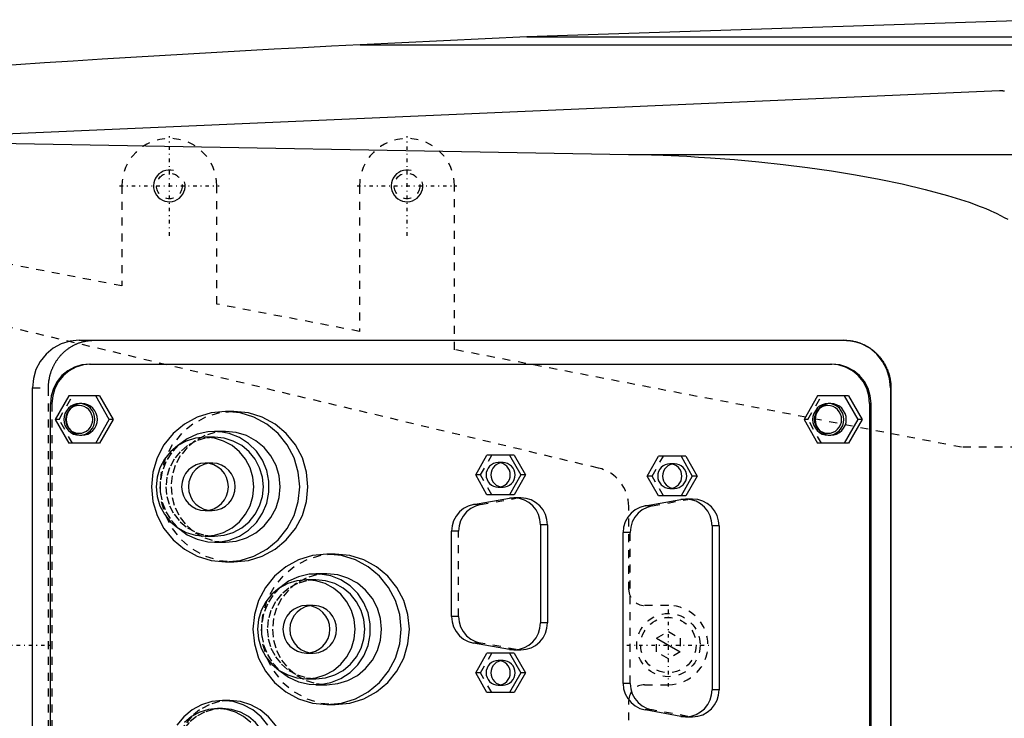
# Model space of a CAD drawing. Extents: x -1056 to 156, y -125 to 125.
# Tile 8 of 12: x -819 to -695, y -9 to 79. Entities that reach past the tile are written whole.
import ezdxf

# ---------------------------------------------------------------- set-up
doc = ezdxf.new("R2010")
doc.units = 0
doc.linetypes.add('CENTER', pattern=[1.5, 0.45, -0.5, 0.05, -0.5])
doc.linetypes.add('DASHED', pattern=[2, 1, -1])
for name, color, linetype in [('AM_0', 7, 'CONTINUOUS'), ('AM_10', 7, 'CONTINUOUS'), ('AM_3', 7, 'DASHED'), ('AM_7', 7, 'CENTER')]:
    doc.layers.add(name, color=color, linetype=linetype)

msp = doc.modelspace()

# ---------------------------------------------------------------- linework, layer by layer
at = {"layer": 'AM_0', "color": 7, "linetype": 'CONTINUOUS'}
for p, q in [((-689.11, 79), (-754.88, 76.83)), ((-754.88, 76.83), (-775.92, 75.83)), ((-775.92, 75.83), (-534.85, 75.83)), ((-754.88, 76.83), (-538.61, 76.83)), ((-695.22, 70), (-925.22, 60)), ((-839.33, 63.73), (-742.03, 61.98)), ((-742.03, 61.98), (-683.43, 61.98)), ((-811.38, 38.5), (-714.78, 38.5)), ((-810.08, 35.5), (-716.35, 35.5)), ((-817.29, -32.5), (-817.29, 32.5)), ((-708.96, 32.5), (-708.91, 32.5)), ((-708.96, 32.5), (-708.96, -32.5)), ((-708.91, 32.5), (-708.91, -32.5)), ((-812.71, 31.5), (-814.41, 28.5)), ((-808.81, 31.5), (-812.71, 31.5)), ((-807.59, 28.5), (-809.3, 31.5)), ((-808.81, 31.5), (-807.1, 28.5)), ((-718.17, 31.5), (-719.87, 28.5)), ((-714.27, 31.5), (-718.17, 31.5)), ((-713.05, 28.5), (-714.75, 31.5)), ((-714.27, 31.5), (-712.56, 28.5)), ((-815, -30.5), (-815, 30.5)), ((-811.05, 30.5), (-811.36, 30.5)), ((-716.51, 30.5), (-716.82, 30.5)), ((-711.6, 30.5), (-711.6, -30.5)), ((-711.6, 30.5), (-711.42, 30.5)), ((-711.42, -30.5), (-711.42, 30.5)), ((-791.86, 29.5), (-792.9, 29.5)), ((-814.41, 28.5), (-812.71, 25.5)), ((-809.3, 25.5), (-807.59, 28.5)), ((-807.1, 28.5), (-808.81, 25.5)), ((-807.1, 28.5), (-807.59, 28.5)), ((-719.87, 28.5), (-718.17, 25.5)), ((-714.75, 25.5), (-713.05, 28.5)), ((-712.56, 28.5), (-714.27, 25.5)), ((-712.56, 28.5), (-713.05, 28.5)), ((-811.36, 26.5), (-811.05, 26.5)), ((-794.29, 26.25), (-795.5, 26.25)), ((-792.9, 27), (-794.29, 27)), ((-716.82, 26.5), (-716.51, 26.5)), ((-808.81, 25.5), (-812.71, 25.5)), ((-714.27, 25.5), (-718.17, 25.5)), ((-761.33, 21.5), (-759.91, 24)), ((-756.46, 24), (-759.91, 24)), ((-757.07, 24), (-755.65, 21.5)), ((-756.46, 24), (-755.04, 21.5)), ((-739.67, 21.35), (-738.24, 23.85)), ((-734.79, 23.85), (-738.24, 23.85)), ((-735.4, 23.85), (-733.98, 21.35)), ((-734.79, 23.85), (-733.37, 21.35)), ((-759.91, 19), (-761.33, 21.5)), ((-755.65, 21.5), (-757.07, 19)), ((-755.04, 21.5), (-756.46, 19)), ((-755.04, 21.5), (-755.65, 21.5)), ((-738.24, 18.85), (-739.67, 21.35)), ((-733.98, 21.35), (-735.4, 18.85)), ((-733.37, 21.35), (-734.79, 18.85)), ((-733.37, 21.35), (-733.98, 21.35)), ((-756.46, 19), (-759.91, 19)), ((-734.79, 18.85), (-738.24, 18.85)), ((-761.61, 17.74), (-757.08, 18.55)), ((-755.62, 18.6), (-756.5, 18.6)), ((-739.95, 17.59), (-735.42, 18.4)), ((-733.95, 18.45), (-734.84, 18.45)), ((-753.15, 15.2), (-753.15, 2.8)), ((-752.27, 15.2), (-753.15, 15.2)), ((-752.27, 15.2), (-752.27, 2.8)), ((-731.49, 15.05), (-731.49, -5.65)), ((-730.6, 15.05), (-731.49, 15.05)), ((-730.6, 15.05), (-730.6, -5.65)), ((-795.5, 13.75), (-794.29, 13.75)), ((-764.38, 3.61), (-764.38, 14.39)), ((-742.71, -4.84), (-742.71, 14.24)), ((-794.29, 13), (-792.9, 13)), ((-779.05, 11.5), (-780.1, 11.5)), ((-792.9, 10.5), (-791.86, 10.5)), ((-780.1, 9), (-781.49, 9)), ((-781.49, 8.25), (-782.7, 8.25)), ((-752.27, 2.8), (-753.15, 2.8)), ((-757.08, -0.55), (-761.61, 0.26)), ((-761.33, -3.5), (-759.91, -1)), ((-756.46, -1), (-759.91, -1)), ((-757.07, -1), (-755.65, -3.5)), ((-756.5, -0.6), (-755.62, -0.6)), ((-756.46, -1), (-755.04, -3.5)), ((-759.91, -6), (-761.33, -3.5)), ((-755.65, -3.5), (-757.07, -6)), ((-755.04, -3.5), (-756.46, -6)), ((-755.04, -3.5), (-755.65, -3.5)), ((-782.7, -4.25), (-781.49, -4.25)), ((-781.49, -5), (-780.1, -5)), ((-756.46, -6), (-759.91, -6)), ((-730.6, -5.65), (-731.49, -5.65)), ((-792.35, -7), (-793.3, -7)), ((-793.3, -8), (-793.91, -8)), ((-780.1, -7.5), (-779.05, -7.5)), ((-735.42, -9), (-739.95, -8.19)), ((-734.84, -9.05), (-733.95, -9.05))]:
    msp.add_line(p, q, dxfattribs=at)
for points in [[(-811.38, 38.5), (-812.53, 38.38), (-813.64, 38.04), (-814.66, 37.49), (-815.56, 36.74), (-816.29, 35.83), (-816.84, 34.8), (-817.17, 33.67), (-817.29, 32.5)], [(-708.96, 32.5), (-709.07, 33.67), (-709.41, 34.8), (-709.96, 35.83), (-710.69, 36.74), (-711.59, 37.49), (-712.61, 38.04), (-713.72, 38.38), (-714.87, 38.5)], [(-810.08, 35.5), (-811.04, 35.4), (-811.96, 35.12), (-812.81, 34.66), (-813.56, 34.04), (-814.17, 33.28), (-814.63, 32.41), (-814.91, 31.48), (-815, 30.5)], [(-711.6, 30.5), (-711.69, 31.48), (-711.97, 32.41), (-712.43, 33.28), (-713.04, 34.04), (-713.78, 34.66), (-714.63, 35.12), (-715.56, 35.4), (-716.52, 35.5)], [(-711.42, 30.5), (-711.52, 31.48), (-711.8, 32.41), (-712.25, 33.28), (-712.86, 34.04), (-713.61, 34.66), (-714.46, 35.12), (-715.38, 35.4), (-716.35, 35.5)], [(-811.05, 26.5), (-810.67, 26.54), (-810.3, 26.65), (-809.96, 26.84), (-809.66, 27.09), (-809.42, 27.39), (-809.23, 27.73), (-809.12, 28.11), (-809.08, 28.5), (-809.12, 28.89), (-809.23, 29.27), (-809.42, 29.61), (-809.66, 29.91), (-809.96, 30.16), (-810.3, 30.35), (-810.67, 30.46), (-811.05, 30.5)], [(-716.51, 26.5), (-716.13, 26.54), (-715.76, 26.65), (-715.42, 26.84), (-715.12, 27.09), (-714.88, 27.39), (-714.69, 27.73), (-714.58, 28.11), (-714.54, 28.5), (-714.58, 28.89), (-714.69, 29.27), (-714.88, 29.61), (-715.12, 29.91), (-715.42, 30.16), (-715.76, 30.35), (-716.13, 30.46), (-716.51, 30.5)], [(-791.86, 10.5), (-790.03, 10.68), (-788.28, 11.22), (-786.66, 12.1), (-785.24, 13.28), (-784.08, 14.72), (-783.21, 16.36), (-782.68, 18.15), (-782.5, 20), (-782.68, 21.85), (-783.21, 23.64), (-784.08, 25.28), (-785.24, 26.72), (-786.66, 27.9), (-788.28, 28.78), (-790.03, 29.32), (-791.86, 29.5)], [(-798.86, 14.76), (-797.75, 13.94), (-796.49, 13.37), (-795.15, 13.06), (-793.78, 13.02), (-792.43, 13.26), (-791.15, 13.77), (-789.99, 14.52), (-789.01, 15.5), (-788.23, 16.65), (-787.7, 17.93), (-787.43, 19.3), (-787.43, 20.7), (-787.7, 22.07), (-788.23, 23.35), (-789.01, 24.5), (-789.99, 25.48), (-791.15, 26.23), (-792.43, 26.74), (-793.78, 26.98), (-795.15, 26.94), (-796.49, 26.63), (-797.75, 26.06), (-798.86, 25.24)], [(-794.29, 13.75), (-793.09, 13.87), (-791.93, 14.23), (-790.87, 14.8), (-789.94, 15.58), (-789.17, 16.53), (-788.6, 17.61), (-788.25, 18.78), (-788.13, 20), (-788.25, 21.22), (-788.6, 22.39), (-789.17, 23.47), (-789.94, 24.42), (-790.87, 25.2), (-791.93, 25.77), (-793.09, 26.13), (-794.29, 26.25)], [(-792.9, 13), (-791.55, 13.13), (-790.26, 13.53), (-789.07, 14.18), (-788.02, 15.05), (-787.17, 16.11), (-786.53, 17.32), (-786.14, 18.63), (-786, 20), (-786.14, 21.37), (-786.53, 22.68), (-787.17, 23.89), (-788.02, 24.95), (-789.07, 25.82), (-790.26, 26.47), (-791.55, 26.87), (-792.9, 27)], [(-795.07, 22.97), (-795.65, 22.82), (-796.19, 22.55), (-796.66, 22.18), (-797.06, 21.72), (-797.35, 21.19), (-797.53, 20.61), (-797.59, 20), (-797.53, 19.39), (-797.35, 18.81), (-797.06, 18.28), (-796.66, 17.82), (-796.19, 17.45), (-795.65, 17.18), (-795.07, 17.03)], [(-758.19, 23.02), (-758.47, 22.93), (-758.73, 22.79), (-758.96, 22.59), (-759.15, 22.36), (-759.29, 22.09), (-759.38, 21.8), (-759.41, 21.5), (-759.38, 21.2), (-759.29, 20.91), (-759.15, 20.64), (-758.96, 20.41), (-758.73, 20.21), (-758.47, 20.07), (-758.19, 19.98)], [(-736.52, 22.87), (-736.8, 22.78), (-737.07, 22.64), (-737.3, 22.44), (-737.49, 22.21), (-737.63, 21.94), (-737.71, 21.65), (-737.74, 21.35), (-737.71, 21.05), (-737.63, 20.76), (-737.49, 20.49), (-737.3, 20.26), (-737.07, 20.06), (-736.8, 19.92), (-736.52, 19.83)], [(-761.61, 17.74), (-762.26, 17.55), (-762.85, 17.24), (-763.37, 16.82), (-763.8, 16.3), (-764.12, 15.71), (-764.31, 15.06), (-764.38, 14.39)], [(-753.15, 15.2), (-753.22, 15.85), (-753.4, 16.48), (-753.7, 17.07), (-754.11, 17.58), (-754.61, 18), (-755.18, 18.32), (-755.79, 18.52), (-756.44, 18.6), (-757.08, 18.55)], [(-752.27, 15.2), (-752.33, 15.86), (-752.52, 16.5), (-752.83, 17.09), (-753.25, 17.6), (-753.76, 18.03), (-754.33, 18.34), (-754.96, 18.53), (-755.62, 18.6)], [(-739.95, 17.59), (-740.59, 17.4), (-741.18, 17.09), (-741.7, 16.67), (-742.13, 16.15), (-742.45, 15.56), (-742.65, 14.91), (-742.71, 14.24)], [(-731.49, 15.05), (-731.55, 15.7), (-731.74, 16.33), (-732.04, 16.92), (-732.45, 17.43), (-732.94, 17.85), (-733.51, 18.17), (-734.13, 18.37), (-734.77, 18.45), (-735.42, 18.4)], [(-730.6, 15.05), (-730.67, 15.71), (-730.86, 16.35), (-731.17, 16.94), (-731.58, 17.45), (-732.09, 17.88), (-732.67, 18.19), (-733.3, 18.38), (-733.95, 18.45)], [(-779.05, -7.5), (-777.23, -7.32), (-775.47, -6.78), (-773.86, -5.9), (-772.44, -4.72), (-771.28, -3.28), (-770.41, -1.64), (-769.88, 0.15), (-769.7, 2), (-769.88, 3.85), (-770.41, 5.64), (-771.28, 7.28), (-772.44, 8.72), (-773.86, 9.9), (-775.47, 10.78), (-777.23, 11.32), (-779.05, 11.5)], [(-786.06, -3.24), (-784.94, -4.06), (-783.69, -4.63), (-782.35, -4.94), (-780.98, -4.98), (-779.63, -4.74), (-778.35, -4.23), (-777.19, -3.48), (-776.21, -2.5), (-775.43, -1.35), (-774.9, -0.07), (-774.63, 1.3), (-774.63, 2.7), (-774.9, 4.07), (-775.43, 5.35), (-776.21, 6.5), (-777.19, 7.48), (-778.35, 8.23), (-779.63, 8.74), (-780.98, 8.98), (-782.35, 8.94), (-783.69, 8.63), (-784.94, 8.06), (-786.06, 7.24)], [(-780.1, -5), (-778.75, -4.87), (-777.46, -4.47), (-776.27, -3.82), (-775.22, -2.95), (-774.37, -1.89), (-773.73, -0.68), (-773.34, 0.63), (-773.2, 2), (-773.34, 3.37), (-773.73, 4.68), (-774.37, 5.89), (-775.22, 6.95), (-776.27, 7.82), (-777.46, 8.47), (-778.75, 8.87), (-780.1, 9)], [(-781.49, -4.25), (-780.29, -4.13), (-779.13, -3.77), (-778.07, -3.2), (-777.13, -2.42), (-776.37, -1.47), (-775.8, -0.39), (-775.45, 0.78), (-775.33, 2), (-775.45, 3.22), (-775.8, 4.39), (-776.37, 5.47), (-777.13, 6.42), (-778.07, 7.2), (-779.13, 7.77), (-780.29, 8.13), (-781.49, 8.25)], [(-782.27, 4.97), (-782.85, 4.82), (-783.39, 4.55), (-783.86, 4.18), (-784.25, 3.72), (-784.55, 3.19), (-784.73, 2.61), (-784.79, 2), (-784.73, 1.39), (-784.55, 0.81), (-784.25, 0.28), (-783.86, -0.18), (-783.39, -0.55), (-782.85, -0.82), (-782.27, -0.97)], [(-764.38, 3.61), (-764.31, 2.94), (-764.12, 2.29), (-763.8, 1.7), (-763.37, 1.18), (-762.85, 0.76), (-762.26, 0.45), (-761.61, 0.26)], [(-757.08, -0.55), (-756.44, -0.6), (-755.79, -0.52), (-755.18, -0.32), (-754.61, 0), (-754.11, 0.42), (-753.7, 0.93), (-753.4, 1.52), (-753.22, 2.15), (-753.15, 2.8)], [(-755.62, -0.6), (-754.96, -0.53), (-754.33, -0.34), (-753.76, -0.03), (-753.25, 0.4), (-752.83, 0.91), (-752.52, 1.5), (-752.33, 2.14), (-752.27, 2.8)], [(-758.19, -1.98), (-758.47, -2.07), (-758.73, -2.21), (-758.96, -2.41), (-759.15, -2.64), (-759.29, -2.91), (-759.38, -3.2), (-759.41, -3.5), (-759.38, -3.8), (-759.29, -4.09), (-759.15, -4.36), (-758.96, -4.59), (-758.73, -4.79), (-758.47, -4.93), (-758.19, -5.02)], [(-742.71, -4.84), (-742.65, -5.51), (-742.45, -6.16), (-742.13, -6.75), (-741.7, -7.27), (-741.18, -7.69), (-740.59, -8), (-739.95, -8.19)], [(-735.42, -9), (-734.77, -9.05), (-734.13, -8.97), (-733.51, -8.77), (-732.94, -8.45), (-732.45, -8.03), (-732.04, -7.52), (-731.74, -6.93), (-731.55, -6.3), (-731.49, -5.65)], [(-733.95, -9.05), (-733.3, -8.98), (-732.67, -8.79), (-732.09, -8.48), (-731.58, -8.05), (-731.17, -7.54), (-730.86, -6.95), (-730.67, -6.31), (-730.6, -5.65)], [(-787.57, -10.11), (-788.43, -9.05), (-789.47, -8.18), (-790.67, -7.53), (-791.96, -7.13), (-793.3, -7), (-794.65, -7.13), (-795.94, -7.53), (-797.13, -8.18), (-798.18, -9.05), (-799.04, -10.11)], [(-792.35, -21), (-791, -20.87), (-789.71, -20.47), (-788.52, -19.82), (-787.47, -18.95), (-786.62, -17.89), (-785.98, -16.68), (-785.59, -15.37), (-785.46, -14), (-785.59, -12.63), (-785.98, -11.32), (-786.62, -10.11), (-787.47, -9.05), (-788.52, -8.18), (-789.71, -7.53), (-791, -7.13), (-792.35, -7)], [(-789.73, -9.76), (-790.63, -9.01), (-791.65, -8.46), (-792.76, -8.12), (-793.91, -8), (-795.06, -8.12), (-796.17, -8.46), (-797.19, -9.01), (-798.09, -9.76)], [(-793.3, -20), (-792.15, -19.88), (-791.04, -19.54), (-790.02, -18.99), (-789.13, -18.24), (-788.39, -17.33), (-787.85, -16.3), (-787.51, -15.17), (-787.4, -14), (-787.51, -12.83), (-787.85, -11.7), (-788.39, -10.67), (-789.13, -9.76), (-790.02, -9.01), (-791.04, -8.46), (-792.15, -8.12), (-793.3, -8)]]:
    msp.add_lwpolyline(points, dxfattribs=at)
for points in [[(-811.36, 30.5), (-811.74, 30.46), (-812.11, 30.35), (-812.45, 30.16), (-812.75, 29.91), (-813, 29.61), (-813.18, 29.27), (-813.29, 28.89), (-813.33, 28.5), (-813.29, 28.11), (-813.18, 27.73), (-813, 27.39), (-812.75, 27.09), (-812.45, 26.84), (-812.11, 26.65), (-811.74, 26.54), (-811.36, 26.5), (-810.97, 26.54), (-810.6, 26.65), (-810.26, 26.84), (-809.96, 27.09), (-809.72, 27.39), (-809.54, 27.73), (-809.43, 28.11), (-809.39, 28.5), (-809.43, 28.89), (-809.54, 29.27), (-809.72, 29.61), (-809.96, 29.91), (-810.26, 30.16), (-810.6, 30.35), (-810.97, 30.46)], [(-811.4, 26.75), (-811.06, 26.78), (-810.74, 26.88), (-810.44, 27.04), (-810.18, 27.26), (-809.97, 27.53), (-809.81, 27.83), (-809.71, 28.16), (-809.68, 28.5), (-809.71, 28.84), (-809.81, 29.17), (-809.97, 29.47), (-810.18, 29.74), (-810.44, 29.96), (-810.74, 30.12), (-811.06, 30.22), (-811.4, 30.25), (-811.74, 30.22), (-812.06, 30.12), (-812.36, 29.96), (-812.62, 29.74), (-812.83, 29.47), (-812.99, 29.17), (-813.09, 28.84), (-813.12, 28.5), (-813.09, 28.16), (-812.99, 27.83), (-812.83, 27.53), (-812.62, 27.26), (-812.36, 27.04), (-812.06, 26.88), (-811.74, 26.78)], [(-716.82, 30.5), (-717.2, 30.46), (-717.57, 30.35), (-717.91, 30.16), (-718.21, 29.91), (-718.45, 29.61), (-718.64, 29.27), (-718.75, 28.89), (-718.79, 28.5), (-718.75, 28.11), (-718.64, 27.73), (-718.45, 27.39), (-718.21, 27.09), (-717.91, 26.84), (-717.57, 26.65), (-717.2, 26.54), (-716.82, 26.5), (-716.43, 26.54), (-716.06, 26.65), (-715.72, 26.84), (-715.42, 27.09), (-715.18, 27.39), (-715, 27.73), (-714.88, 28.11), (-714.85, 28.5), (-714.88, 28.89), (-715, 29.27), (-715.18, 29.61), (-715.42, 29.91), (-715.72, 30.16), (-716.06, 30.35), (-716.43, 30.46)], [(-716.86, 26.75), (-716.52, 26.78), (-716.2, 26.88), (-715.9, 27.04), (-715.64, 27.26), (-715.43, 27.53), (-715.27, 27.83), (-715.17, 28.16), (-715.14, 28.5), (-715.17, 28.84), (-715.27, 29.17), (-715.43, 29.47), (-715.64, 29.74), (-715.9, 29.96), (-716.2, 30.12), (-716.52, 30.22), (-716.86, 30.25), (-717.2, 30.22), (-717.52, 30.12), (-717.82, 29.96), (-718.08, 29.74), (-718.29, 29.47), (-718.45, 29.17), (-718.55, 28.84), (-718.58, 28.5), (-718.55, 28.16), (-718.45, 27.83), (-718.29, 27.53), (-718.08, 27.26), (-717.82, 27.04), (-717.52, 26.88), (-717.2, 26.78)], [(-792.9, 10.5), (-791.07, 10.68), (-789.32, 11.22), (-787.7, 12.1), (-786.28, 13.28), (-785.12, 14.72), (-784.25, 16.36), (-783.72, 18.15), (-783.54, 20), (-783.72, 21.85), (-784.25, 23.64), (-785.12, 25.28), (-786.28, 26.72), (-787.7, 27.9), (-789.32, 28.78), (-791.07, 29.32), (-792.9, 29.5), (-794.72, 29.32), (-796.48, 28.78), (-798.1, 27.9), (-799.51, 26.72), (-800.68, 25.28), (-801.54, 23.64), (-802.07, 21.85), (-802.25, 20), (-802.07, 18.15), (-801.54, 16.36), (-800.68, 14.72), (-799.51, 13.28), (-798.1, 12.1), (-796.48, 11.22), (-794.72, 10.68)], [(-795.5, 13.75), (-794.3, 13.87), (-793.15, 14.23), (-792.08, 14.8), (-791.15, 15.58), (-790.39, 16.53), (-789.82, 17.61), (-789.47, 18.78), (-789.35, 20), (-789.47, 21.22), (-789.82, 22.39), (-790.39, 23.47), (-791.15, 24.42), (-792.08, 25.2), (-793.15, 25.77), (-794.3, 26.13), (-795.5, 26.25), (-796.7, 26.13), (-797.86, 25.77), (-798.92, 25.2), (-799.86, 24.42), (-800.62, 23.47), (-801.19, 22.39), (-801.54, 21.22), (-801.66, 20), (-801.54, 18.78), (-801.19, 17.61), (-800.62, 16.53), (-799.86, 15.58), (-798.92, 14.8), (-797.86, 14.23), (-796.7, 13.87)], [(-795.5, 17), (-794.93, 17.06), (-794.37, 17.23), (-793.86, 17.51), (-793.41, 17.88), (-793.05, 18.33), (-792.77, 18.85), (-792.61, 19.41), (-792.55, 20), (-792.61, 20.59), (-792.77, 21.15), (-793.05, 21.67), (-793.41, 22.12), (-793.86, 22.49), (-794.37, 22.77), (-794.93, 22.94), (-795.5, 23), (-796.08, 22.94), (-796.63, 22.77), (-797.14, 22.49), (-797.59, 22.12), (-797.96, 21.67), (-798.23, 21.15), (-798.4, 20.59), (-798.46, 20), (-798.4, 19.41), (-798.23, 18.85), (-797.96, 18.33), (-797.59, 17.88), (-797.14, 17.51), (-796.63, 17.23), (-796.08, 17.06)], [(-758.49, 23.05), (-758.79, 23.02), (-759.07, 22.93), (-759.34, 22.79), (-759.57, 22.6), (-759.76, 22.36), (-759.9, 22.09), (-759.99, 21.8), (-760.02, 21.5), (-759.99, 21.2), (-759.9, 20.91), (-759.76, 20.64), (-759.57, 20.4), (-759.34, 20.21), (-759.07, 20.07), (-758.79, 19.98), (-758.49, 19.95), (-758.19, 19.98), (-757.9, 20.07), (-757.64, 20.21), (-757.41, 20.4), (-757.22, 20.64), (-757.08, 20.91), (-756.99, 21.2), (-756.96, 21.5), (-756.99, 21.8), (-757.08, 22.09), (-757.22, 22.36), (-757.41, 22.6), (-757.64, 22.79), (-757.9, 22.93), (-758.19, 23.02)], [(-736.82, 22.9), (-737.12, 22.87), (-737.41, 22.78), (-737.67, 22.64), (-737.9, 22.45), (-738.09, 22.21), (-738.23, 21.94), (-738.32, 21.65), (-738.35, 21.35), (-738.32, 21.05), (-738.23, 20.76), (-738.09, 20.49), (-737.9, 20.25), (-737.67, 20.06), (-737.41, 19.92), (-737.12, 19.83), (-736.82, 19.8), (-736.53, 19.83), (-736.24, 19.92), (-735.98, 20.06), (-735.74, 20.25), (-735.55, 20.49), (-735.41, 20.76), (-735.33, 21.05), (-735.3, 21.35), (-735.33, 21.65), (-735.41, 21.94), (-735.55, 22.21), (-735.74, 22.45), (-735.98, 22.64), (-736.24, 22.78), (-736.53, 22.87)], [(-780.1, -7.5), (-778.27, -7.32), (-776.52, -6.78), (-774.9, -5.9), (-773.48, -4.72), (-772.32, -3.28), (-771.45, -1.64), (-770.92, 0.15), (-770.74, 2), (-770.92, 3.85), (-771.45, 5.64), (-772.32, 7.28), (-773.48, 8.72), (-774.9, 9.9), (-776.52, 10.78), (-778.27, 11.32), (-780.1, 11.5), (-781.92, 11.32), (-783.68, 10.78), (-785.29, 9.9), (-786.71, 8.72), (-787.88, 7.28), (-788.74, 5.64), (-789.27, 3.85), (-789.45, 2), (-789.27, 0.15), (-788.74, -1.64), (-787.88, -3.28), (-786.71, -4.72), (-785.29, -5.9), (-783.68, -6.78), (-781.92, -7.32)], [(-782.7, -4.25), (-781.5, -4.13), (-780.35, -3.77), (-779.28, -3.2), (-778.35, -2.42), (-777.58, -1.47), (-777.02, -0.39), (-776.66, 0.78), (-776.55, 2), (-776.66, 3.22), (-777.02, 4.39), (-777.58, 5.47), (-778.35, 6.42), (-779.28, 7.2), (-780.35, 7.77), (-781.5, 8.13), (-782.7, 8.25), (-783.9, 8.13), (-785.06, 7.77), (-786.12, 7.2), (-787.05, 6.42), (-787.82, 5.47), (-788.39, 4.39), (-788.74, 3.22), (-788.86, 2), (-788.74, 0.78), (-788.39, -0.39), (-787.82, -1.47), (-787.05, -2.42), (-786.12, -3.2), (-785.06, -3.77), (-783.9, -4.13)], [(-782.7, -1), (-782.13, -0.94), (-781.57, -0.77), (-781.06, -0.49), (-780.61, -0.12), (-780.25, 0.33), (-779.97, 0.85), (-779.8, 1.41), (-779.75, 2), (-779.8, 2.59), (-779.97, 3.15), (-780.25, 3.67), (-780.61, 4.12), (-781.06, 4.49), (-781.57, 4.77), (-782.13, 4.94), (-782.7, 5), (-783.28, 4.94), (-783.83, 4.77), (-784.34, 4.49), (-784.79, 4.12), (-785.16, 3.67), (-785.43, 3.15), (-785.6, 2.59), (-785.66, 2), (-785.6, 1.41), (-785.43, 0.85), (-785.16, 0.33), (-784.79, -0.12), (-784.34, -0.49), (-783.83, -0.77), (-783.28, -0.94)], [(-758.49, -1.95), (-758.79, -1.98), (-759.07, -2.07), (-759.34, -2.21), (-759.57, -2.4), (-759.76, -2.64), (-759.9, -2.91), (-759.99, -3.2), (-760.02, -3.5), (-759.99, -3.8), (-759.9, -4.09), (-759.76, -4.36), (-759.57, -4.6), (-759.34, -4.79), (-759.07, -4.93), (-758.79, -5.02), (-758.49, -5.05), (-758.19, -5.02), (-757.9, -4.93), (-757.64, -4.79), (-757.41, -4.6), (-757.22, -4.36), (-757.08, -4.09), (-756.99, -3.8), (-756.96, -3.5), (-756.99, -3.2), (-757.08, -2.91), (-757.22, -2.64), (-757.41, -2.4), (-757.64, -2.21), (-757.9, -2.07), (-758.19, -1.98)]]:
    msp.add_lwpolyline(points, close=True, dxfattribs=at)
for points in [[(-694.59, 69.98, 0), (-694.61, 69.98, 0), (-694.63, 69.99, 0), (-694.66, 69.99, 0), (-694.69, 69.99, 0), (-694.71, 69.99, 0), (-694.73, 69.99, 0), (-694.76, 69.99, 0), (-694.78, 70, 0), (-694.79, 70, 0), (-694.79, 70, 0), (-694.79, 70, 0), (-694.8, 70, 0), (-694.8, 70, 0), (-694.81, 70, 0), (-694.81, 70, 0), (-694.82, 70, 0), (-694.83, 70, 0), (-694.83, 70, 0), (-694.83, 70, 0), (-694.84, 70, 0), (-694.84, 70, 0), (-694.85, 70, 0), (-694.85, 70, 0), (-694.86, 70, 0), (-694.86, 70, 0), (-694.87, 70, 0), (-694.87, 70, 0), (-694.88, 70, 0), (-694.88, 70, 0), (-694.89, 70, 0), (-694.89, 70, 0), (-694.9, 70, 0), (-694.9, 70, 0), (-694.9, 70, 0), (-694.91, 70, 0), (-694.91, 70, 0), (-694.92, 70, 0), (-694.92, 70, 0), (-694.93, 70, 0), (-694.93, 70, 0), (-694.93, 70, 0), (-694.94, 70, 0), (-694.94, 70, 0), (-694.95, 70, 0), (-694.96, 70, 0), (-694.96, 70, 0), (-694.96, 70, 0), (-694.97, 70, 0), (-694.97, 70, 0), (-694.98, 70, 0), (-694.98, 70, 0), (-694.99, 70, 0), (-694.99, 70, 0), (-695, 70, 0), (-695, 70, 0), (-695.01, 70, 0), (-695.01, 70, 0), (-695.02, 70, 0), (-695.02, 70, 0), (-695.03, 70, 0), (-695.03, 70, 0), (-695.03, 70, 0), (-695.04, 70, 0), (-695.05, 70, 0), (-695.05, 70, 0), (-695.06, 70, 0), (-695.06, 70, 0), (-695.07, 70, 0), (-695.07, 70, 0), (-695.07, 70, 0), (-695.08, 70, 0), (-695.08, 70, 0), (-695.09, 70, 0), (-695.1, 70, 0), (-695.1, 70, 0), (-695.1, 70, 0), (-695.11, 70, 0), (-695.11, 70, 0), (-695.12, 70, 0), (-695.12, 70, 0), (-695.12, 70, 0), (-695.13, 70, 0), (-695.13, 70, 0), (-695.14, 70, 0), (-695.14, 70, 0), (-695.15, 70, 0), (-695.15, 70, 0), (-695.16, 70, 0), (-695.16, 70, 0), (-695.17, 70, 0), (-695.17, 70, 0), (-695.17, 70, 0), (-695.18, 70, 0), (-695.19, 70, 0), (-695.19, 70, 0), (-695.2, 70, 0), (-695.2, 70, 0), (-695.2, 70, 0), (-695.21, 70, 0), (-695.21, 70, 0), (-695.22, 70, 0)], [(-742.03, 61.98, 0), (-740.59, 61.96, 0), (-737.67, 61.87, 0), (-734.69, 61.74, 0), (-733.19, 61.65, 0), (-731.68, 61.55, 0), (-728.64, 61.32, 0), (-725.58, 61.04, 0), (-722.52, 60.71, 0), (-719.46, 60.33, 0), (-716.41, 59.9, 0), (-714.9, 59.66, 0), (-713.39, 59.41, 0), (-710.41, 58.86, 0), (-707.47, 58.25, 0), (-704.59, 57.57, 0), (-701.78, 56.8, 0), (-699.05, 55.93, 0), (-697.64, 55.41, 0), (-697.41, 55.32, 0), (-696.93, 55.13, 0), (-696.46, 54.93, 0), (-696.22, 54.82, 0), (-695.99, 54.72, 0), (-695.52, 54.5, 0), (-695.06, 54.27, 0), (-694.6, 54.03, 0), (-694.16, 53.79, 0)], [(-714.78, 38.5, 0), (-714.74, 38.5, 0), (-714.66, 38.5, 0), (-714.58, 38.5, 0), (-714.53, 38.49, 0), (-714.49, 38.49, 0), (-714.41, 38.49, 0), (-714.33, 38.48, 0), (-714.24, 38.47, 0), (-714.16, 38.47, 0), (-714.07, 38.46, 0), (-714.03, 38.45, 0), (-713.99, 38.45, 0), (-713.91, 38.43, 0), (-713.82, 38.42, 0), (-713.74, 38.4, 0), (-713.65, 38.39, 0), (-713.57, 38.37, 0), (-713.53, 38.36, 0), (-713.49, 38.35, 0), (-713.4, 38.33, 0), (-713.32, 38.31, 0), (-713.28, 38.3, 0), (-713.23, 38.29, 0), (-713.15, 38.26, 0), (-713.07, 38.24, 0), (-713.03, 38.23, 0), (-712.98, 38.21, 0), (-712.9, 38.18, 0), (-712.82, 38.16, 0), (-712.74, 38.12, 0), (-712.66, 38.09, 0), (-712.58, 38.06, 0), (-712.54, 38.04, 0), (-712.5, 38.03, 0), (-712.42, 37.99, 0), (-712.34, 37.95, 0), (-712.26, 37.92, 0), (-712.18, 37.88, 0), (-712.1, 37.84, 0), (-712.06, 37.82, 0), (-712.03, 37.8, 0), (-711.95, 37.76, 0), (-711.87, 37.71, 0), (-711.8, 37.67, 0), (-711.73, 37.62, 0), (-711.65, 37.58, 0), (-711.62, 37.55, 0), (-711.58, 37.53, 0), (-711.51, 37.48, 0), (-711.44, 37.43, 0), (-711.37, 37.38, 0), (-711.3, 37.33, 0), (-711.23, 37.28, 0), (-711.2, 37.25, 0), (-711.16, 37.22, 0), (-711.1, 37.17, 0), (-711.03, 37.12, 0), (-710.97, 37.06, 0), (-710.9, 37, 0), (-710.84, 36.95, 0), (-710.81, 36.92, 0), (-710.78, 36.89, 0), (-710.72, 36.83, 0), (-710.66, 36.77, 0), (-710.63, 36.74, 0), (-710.6, 36.71, 0), (-710.55, 36.65, 0), (-710.49, 36.59, 0), (-710.46, 36.56, 0), (-710.43, 36.53, 0), (-710.38, 36.47, 0), (-710.32, 36.4, 0), (-710.27, 36.34, 0), (-710.21, 36.27, 0), (-710.16, 36.2, 0), (-710.14, 36.17, 0), (-710.11, 36.13, 0), (-710.06, 36.06, 0), (-710.01, 35.99, 0), (-709.96, 35.92, 0), (-709.91, 35.85, 0), (-709.86, 35.78, 0), (-709.84, 35.74, 0), (-709.82, 35.7, 0), (-709.77, 35.63, 0), (-709.73, 35.55, 0), (-709.68, 35.47, 0), (-709.64, 35.4, 0), (-709.6, 35.32, 0), (-709.58, 35.28, 0), (-709.56, 35.24, 0), (-709.52, 35.16, 0), (-709.48, 35.08, 0), (-709.45, 35, 0), (-709.41, 34.92, 0), (-709.38, 34.84, 0), (-709.36, 34.8, 0), (-709.34, 34.76, 0), (-709.31, 34.67, 0), (-709.28, 34.59, 0), (-709.25, 34.51, 0), (-709.22, 34.42, 0), (-709.19, 34.34, 0), (-709.18, 34.3, 0), (-709.17, 34.25, 0), (-709.14, 34.17, 0), (-709.12, 34.08, 0), (-709.11, 34.04, 0), (-709.1, 34, 0), (-709.08, 33.91, 0), (-709.06, 33.83, 0), (-709.05, 33.78, 0), (-709.04, 33.74, 0), (-709.02, 33.65, 0), (-709.01, 33.57, 0), (-708.99, 33.48, 0), (-708.98, 33.4, 0), (-708.97, 33.31, 0), (-708.96, 33.27, 0), (-708.95, 33.22, 0), (-708.94, 33.14, 0), (-708.94, 33.05, 0), (-708.93, 32.97, 0), (-708.92, 32.88, 0), (-708.92, 32.8, 0), (-708.92, 32.75, 0), (-708.92, 32.71, 0), (-708.91, 32.63, 0), (-708.91, 32.54, 0), (-708.91, 32.5, 0)]]:
    msp.add_polyline3d(points, dxfattribs=at)
msp.add_arc((-623.05, -2920.27), 3000, 92.92082, 97.35313, dxfattribs=at)
at = {"layer": 'AM_10', "color": 7, "linetype": 'CONTINUOUS'}
msp.add_line((-738.5, 0.87), (-735.5, -0.87), dxfattribs=at)
for centre in [(-800, 58), (-770, 58)]:
    msp.add_arc(centre, 2, 75, 15, dxfattribs=at)
at = {"layer": 'AM_3', "color": 6, "linetype": 'DASHED'}
for p, q in [((-806, 58), (-806, 45.38)), ((-794, 43.08), (-794, 58)), ((-776, 58), (-776, 39.62)), ((-764, 37.31), (-764, 58)), ((-806, 45.38), (-830, 50)), ((-776, 39.62), (-794, 43.08)), ((-745.84, 22.36), (-828.85, 42.23)), ((-700, 25), (-764, 37.31)), ((-817.29, 32.5), (-815.26, 32.5)), ((-815.26, -32.5), (-815.26, 32.5)), ((-813.93, 28.5), (-812.22, 31.5)), ((-719.39, 28.5), (-717.68, 31.5)), ((-815, 30.5), (-814.83, 30.5)), ((-814.83, 30.5), (-814.83, -30.5)), ((-813.93, 28.5), (-814.41, 28.5)), ((-812.22, 25.5), (-813.93, 28.5)), ((-719.39, 28.5), (-719.87, 28.5)), ((-717.68, 25.5), (-719.39, 28.5)), ((-672.83, 25), (-700, 25)), ((-760.72, 21.5), (-759.3, 24)), ((-739.06, 21.35), (-737.64, 23.85)), ((-794.63, 23), (-795.5, 23)), ((-757.88, 23.05), (-758.49, 23.05)), ((-736.22, 22.9), (-736.82, 22.9)), ((-760.72, 21.5), (-761.33, 21.5)), ((-759.3, 19), (-760.72, 21.5)), ((-739.06, 21.35), (-739.67, 21.35)), ((-737.64, 18.85), (-739.06, 21.35)), ((-758.49, 19.95), (-757.88, 19.95)), ((-736.82, 19.8), (-736.22, 19.8)), ((-760.73, 17.74), (-761.61, 17.74)), ((-760.73, 17.74), (-756.2, 18.55)), ((-756.2, 18.55), (-757.08, 18.55)), ((-755.62, 18.6), (-756.2, 18.55)), ((-742, 7), (-742, 17.5)), ((-739.06, 17.59), (-739.95, 17.59)), ((-739.06, 17.59), (-734.53, 18.4)), ((-734.53, 18.4), (-735.42, 18.4)), ((-733.95, 18.45), (-734.53, 18.4)), ((-795.5, 17), (-794.63, 17)), ((-763.49, 14.39), (-764.38, 14.39)), ((-763.49, 3.61), (-763.49, 14.39)), ((-741.83, 14.24), (-742.71, 14.24)), ((-741.83, -4.84), (-741.83, 14.24)), ((-781.83, 5), (-782.7, 5)), ((-737, 5), (-740, 5)), ((-763.49, 3.61), (-764.38, 3.61)), ((-738.5, 0.87), (-737, 1.73)), ((-737, 1.73), (-735.5, 0.87)), ((-760.73, 0.26), (-761.61, 0.26)), ((-756.2, -0.55), (-760.73, 0.26)), ((-738.5, -0.87), (-738.5, 0.87)), ((-735.5, 0.87), (-735.5, -0.87)), ((-782.7, -1), (-781.83, -1)), ((-760.72, -3.5), (-759.3, -1)), ((-756.2, -0.55), (-757.08, -0.55)), ((-756.2, -0.55), (-755.62, -0.6)), ((-737, -1.73), (-738.5, -0.87)), ((-735.5, -0.87), (-737, -1.73)), ((-757.88, -1.95), (-758.49, -1.95)), ((-760.72, -3.5), (-761.33, -3.5)), ((-759.3, -6), (-760.72, -3.5)), ((-741.83, -4.84), (-742.71, -4.84)), ((-758.49, -5.05), (-757.88, -5.05)), ((-740, -5), (-737, -5)), ((-742, -17.5), (-742, -7)), ((-739.06, -8.19), (-739.95, -8.19)), ((-734.53, -9), (-739.06, -8.19)), ((-734.53, -9), (-735.42, -9)), ((-734.53, -9), (-733.95, -9.05))]:
    msp.add_line(p, q, dxfattribs=at)
for points in [[(-809.9, 35.5), (-810.86, 35.4), (-811.79, 35.12), (-812.64, 34.66), (-813.38, 34.04), (-814, 33.28), (-814.45, 32.41), (-814.73, 31.48), (-814.83, 30.5)], [(-811.05, 30.5), (-811.44, 30.46), (-811.81, 30.35), (-812.15, 30.16), (-812.45, 29.91), (-812.69, 29.61), (-812.87, 29.27), (-812.99, 28.89), (-813.02, 28.5), (-812.99, 28.11), (-812.87, 27.73), (-812.69, 27.39), (-812.45, 27.09), (-812.15, 26.84), (-811.81, 26.65), (-811.44, 26.54), (-811.05, 26.5)], [(-716.51, 30.5), (-716.9, 30.46), (-717.27, 30.35), (-717.61, 30.16), (-717.91, 29.91), (-718.15, 29.61), (-718.33, 29.27), (-718.44, 28.89), (-718.48, 28.5), (-718.44, 28.11), (-718.33, 27.73), (-718.15, 27.39), (-717.91, 27.09), (-717.61, 26.84), (-717.27, 26.65), (-716.9, 26.54), (-716.51, 26.5)], [(-791.86, 29.5), (-793.68, 29.32), (-795.44, 28.78), (-797.05, 27.9), (-798.47, 26.72), (-799.64, 25.28), (-800.5, 23.64), (-801.03, 21.85), (-801.21, 20), (-801.03, 18.15), (-800.5, 16.36), (-799.64, 14.72), (-798.47, 13.28), (-797.05, 12.1), (-795.44, 11.22), (-793.68, 10.68), (-791.86, 10.5)], [(-794.29, 26.25), (-795.49, 26.13), (-796.64, 25.77), (-797.71, 25.2), (-798.64, 24.42), (-799.41, 23.47), (-799.97, 22.39), (-800.32, 21.22), (-800.44, 20), (-800.32, 18.78), (-799.97, 17.61), (-799.41, 16.53), (-798.64, 15.58), (-797.71, 14.8), (-796.64, 14.23), (-795.49, 13.87), (-794.29, 13.75)], [(-792.9, 27), (-794.24, 26.87), (-795.54, 26.47), (-796.73, 25.82), (-797.77, 24.95), (-798.63, 23.89), (-799.27, 22.68), (-799.66, 21.37), (-799.79, 20), (-799.66, 18.63), (-799.27, 17.32), (-798.63, 16.11), (-797.77, 15.05), (-796.73, 14.18), (-795.54, 13.53), (-794.24, 13.13), (-792.9, 13)], [(-798.86, 25.24), (-799.74, 24.28), (-800.43, 23.17), (-800.91, 21.95), (-801.15, 20.66), (-801.15, 19.34), (-800.91, 18.05), (-800.43, 16.83), (-799.74, 15.72), (-798.86, 14.76)], [(-795.07, 17.03), (-794.51, 17), (-793.95, 17.08), (-793.42, 17.27), (-792.93, 17.55), (-792.5, 17.93), (-792.15, 18.37), (-791.89, 18.88), (-791.73, 19.43), (-791.68, 20), (-791.73, 20.57), (-791.89, 21.12), (-792.15, 21.63), (-792.5, 22.07), (-792.93, 22.45), (-793.42, 22.73), (-793.95, 22.92), (-794.51, 23), (-795.07, 22.97)], [(-758.19, 19.98), (-757.89, 19.95), (-757.59, 19.98), (-757.3, 20.07), (-757.04, 20.21), (-756.8, 20.4), (-756.61, 20.64), (-756.47, 20.91), (-756.38, 21.2), (-756.35, 21.5), (-756.38, 21.8), (-756.47, 22.09), (-756.61, 22.36), (-756.8, 22.6), (-757.04, 22.79), (-757.3, 22.93), (-757.59, 23.02), (-757.89, 23.05), (-758.19, 23.02)], [(-736.52, 19.83), (-736.22, 19.8), (-735.92, 19.83), (-735.64, 19.92), (-735.37, 20.06), (-735.14, 20.25), (-734.95, 20.49), (-734.81, 20.76), (-734.72, 21.05), (-734.69, 21.35), (-734.72, 21.65), (-734.81, 21.94), (-734.95, 22.21), (-735.14, 22.45), (-735.37, 22.64), (-735.64, 22.78), (-735.92, 22.87), (-736.22, 22.9), (-736.52, 22.87)], [(-760.73, 17.74), (-761.37, 17.55), (-761.96, 17.24), (-762.48, 16.82), (-762.91, 16.3), (-763.23, 15.71), (-763.43, 15.06), (-763.49, 14.39)], [(-739.06, 17.59), (-739.7, 17.4), (-740.3, 17.09), (-740.82, 16.67), (-741.25, 16.15), (-741.57, 15.56), (-741.76, 14.91), (-741.83, 14.24)], [(-779.05, 11.5), (-780.88, 11.32), (-782.64, 10.78), (-784.25, 9.9), (-785.67, 8.72), (-786.83, 7.28), (-787.7, 5.64), (-788.23, 3.85), (-788.41, 2), (-788.23, 0.15), (-787.7, -1.64), (-786.83, -3.28), (-785.67, -4.72), (-784.25, -5.9), (-782.64, -6.78), (-780.88, -7.32), (-779.05, -7.5)], [(-780.1, 9), (-781.44, 8.87), (-782.73, 8.47), (-783.93, 7.82), (-784.97, 6.95), (-785.83, 5.89), (-786.47, 4.68), (-786.86, 3.37), (-786.99, 2), (-786.86, 0.63), (-786.47, -0.68), (-785.83, -1.89), (-784.97, -2.95), (-783.93, -3.82), (-782.73, -4.47), (-781.44, -4.87), (-780.1, -5)], [(-781.49, 8.25), (-782.69, 8.13), (-783.84, 7.77), (-784.91, 7.2), (-785.84, 6.42), (-786.6, 5.47), (-787.17, 4.39), (-787.52, 3.22), (-787.64, 2), (-787.52, 0.78), (-787.17, -0.39), (-786.6, -1.47), (-785.84, -2.42), (-784.91, -3.2), (-783.84, -3.77), (-782.69, -4.13), (-781.49, -4.25)], [(-786.06, 7.24), (-786.94, 6.28), (-787.63, 5.17), (-788.11, 3.95), (-788.35, 2.66), (-788.35, 1.34), (-788.11, 0.05), (-787.63, -1.17), (-786.94, -2.28), (-786.06, -3.24)], [(-782.27, -0.97), (-781.71, -1), (-781.15, -0.92), (-780.61, -0.73), (-780.13, -0.45), (-779.7, -0.07), (-779.35, 0.37), (-779.09, 0.88), (-778.93, 1.43), (-778.88, 2), (-778.93, 2.57), (-779.09, 3.12), (-779.35, 3.63), (-779.7, 4.07), (-780.13, 4.45), (-780.61, 4.73), (-781.15, 4.92), (-781.71, 5), (-782.27, 4.97)], [(-763.49, 3.61), (-763.43, 2.94), (-763.23, 2.29), (-762.91, 1.7), (-762.48, 1.18), (-761.96, 0.76), (-761.37, 0.45), (-760.73, 0.26)], [(-758.19, -5.02), (-757.89, -5.05), (-757.59, -5.02), (-757.3, -4.93), (-757.04, -4.79), (-756.8, -4.6), (-756.61, -4.36), (-756.47, -4.09), (-756.38, -3.8), (-756.35, -3.5), (-756.38, -3.2), (-756.47, -2.91), (-756.61, -2.64), (-756.8, -2.4), (-757.04, -2.21), (-757.3, -2.07), (-757.59, -1.98), (-757.89, -1.95), (-758.19, -1.98)], [(-741.83, -4.84), (-741.76, -5.51), (-741.57, -6.16), (-741.25, -6.75), (-740.82, -7.27), (-740.3, -7.69), (-739.7, -8), (-739.06, -8.19)], [(-792.35, -7), (-793.69, -7.13), (-794.99, -7.53), (-796.18, -8.18), (-797.22, -9.05), (-798.08, -10.11), (-798.72, -11.32), (-799.11, -12.63), (-799.24, -14), (-799.11, -15.37), (-798.72, -16.68), (-798.08, -17.89), (-797.22, -18.95), (-796.18, -19.82), (-794.99, -20.47), (-793.69, -20.87), (-792.35, -21)], [(-793.3, -8), (-794.46, -8.12), (-795.57, -8.46), (-796.59, -9.01), (-797.48, -9.76), (-798.22, -10.67), (-798.76, -11.7), (-799.1, -12.83), (-799.21, -14), (-799.1, -15.17), (-798.76, -16.3), (-798.22, -17.33), (-797.48, -18.24), (-796.59, -18.99), (-795.57, -19.54), (-794.46, -19.88), (-793.3, -20)]]:
    msp.add_lwpolyline(points, dxfattribs=at)
msp.add_polyline3d([(-815.26, 32.5, 0), (-815.26, 32.54, 0), (-815.26, 32.63, 0), (-815.26, 32.71, 0), (-815.26, 32.75, 0), (-815.25, 32.8, 0), (-815.25, 32.88, 0), (-815.24, 32.97, 0), (-815.24, 33.06, 0), (-815.23, 33.14, 0), (-815.22, 33.23, 0), (-815.21, 33.27, 0), (-815.21, 33.31, 0), (-815.2, 33.4, 0), (-815.18, 33.49, 0), (-815.17, 33.57, 0), (-815.15, 33.66, 0), (-815.14, 33.75, 0), (-815.13, 33.79, 0), (-815.12, 33.83, 0), (-815.1, 33.92, 0), (-815.08, 34.01, 0), (-815.07, 34.05, 0), (-815.06, 34.09, 0), (-815.03, 34.18, 0), (-815.01, 34.26, 0), (-815, 34.31, 0), (-814.98, 34.35, 0), (-814.96, 34.43, 0), (-814.93, 34.52, 0), (-814.9, 34.6, 0), (-814.87, 34.68, 0), (-814.84, 34.77, 0), (-814.82, 34.81, 0), (-814.8, 34.85, 0), (-814.77, 34.93, 0), (-814.73, 35.01, 0), (-814.7, 35.09, 0), (-814.66, 35.17, 0), (-814.62, 35.25, 0), (-814.6, 35.29, 0), (-814.58, 35.33, 0), (-814.54, 35.41, 0), (-814.5, 35.49, 0), (-814.46, 35.56, 0), (-814.41, 35.64, 0), (-814.37, 35.71, 0), (-814.35, 35.75, 0), (-814.32, 35.79, 0), (-814.28, 35.86, 0), (-814.23, 35.93, 0), (-814.18, 36.01, 0), (-814.13, 36.08, 0), (-814.08, 36.15, 0), (-814.06, 36.18, 0), (-814.03, 36.21, 0), (-813.98, 36.28, 0), (-813.93, 36.35, 0), (-813.87, 36.41, 0), (-813.82, 36.48, 0), (-813.77, 36.54, 0), (-813.74, 36.57, 0), (-813.71, 36.6, 0), (-813.66, 36.67, 0), (-813.6, 36.73, 0), (-813.57, 36.76, 0), (-813.54, 36.78, 0), (-813.49, 36.84, 0), (-813.43, 36.9, 0), (-813.4, 36.93, 0), (-813.37, 36.96, 0), (-813.31, 37.02, 0), (-813.24, 37.07, 0), (-813.18, 37.13, 0), (-813.12, 37.18, 0), (-813.05, 37.23, 0), (-813.02, 37.26, 0), (-812.99, 37.29, 0), (-812.92, 37.34, 0), (-812.85, 37.39, 0), (-812.78, 37.44, 0), (-812.72, 37.49, 0), (-812.65, 37.54, 0), (-812.61, 37.56, 0), (-812.57, 37.58, 0), (-812.5, 37.63, 0), (-812.43, 37.68, 0), (-812.36, 37.72, 0), (-812.28, 37.76, 0), (-812.21, 37.8, 0), (-812.17, 37.82, 0), (-812.14, 37.84, 0), (-812.06, 37.88, 0), (-811.98, 37.92, 0), (-811.91, 37.96, 0), (-811.83, 38, 0), (-811.75, 38.03, 0), (-811.71, 38.05, 0), (-811.67, 38.06, 0), (-811.59, 38.1, 0), (-811.52, 38.13, 0), (-811.44, 38.16, 0), (-811.36, 38.19, 0), (-811.28, 38.22, 0), (-811.24, 38.23, 0), (-811.2, 38.24, 0), (-811.11, 38.27, 0), (-811.03, 38.29, 0), (-810.99, 38.3, 0), (-810.95, 38.31, 0), (-810.87, 38.33, 0), (-810.79, 38.35, 0), (-810.75, 38.36, 0), (-810.71, 38.37, 0), (-810.63, 38.39, 0), (-810.54, 38.41, 0), (-810.46, 38.42, 0), (-810.38, 38.43, 0), (-810.3, 38.45, 0), (-810.26, 38.45, 0), (-810.22, 38.46, 0), (-810.14, 38.47, 0), (-810.05, 38.47, 0), (-809.97, 38.48, 0), (-809.89, 38.49, 0), (-809.81, 38.49, 0), (-809.77, 38.49, 0), (-809.73, 38.5, 0), (-809.65, 38.5, 0), (-809.57, 38.5, 0), (-809.53, 38.5, 0)], dxfattribs=at)
for centre, radius in [((-800, 58), 1.62), ((-770, 58), 1.62), ((-737, 0), 4), ((-737, 0), 3.5)]:
    msp.add_circle(centre, radius, dxfattribs=at)
for centre, radius, start, end in [((-800, 58), 6, 0, 180), ((-770, 58), 6, 0, 180), ((-747, 17.5), 5, 0, 76.5442), ((-740, 7), 2, 180, 270), ((-737, 0), 5, 270, 90), ((-740, -7), 2, 90, 180)]:
    msp.add_arc(centre, radius, start, end, dxfattribs=at)
at = {"layer": 'AM_7', "color": 4, "linetype": 'CENTER'}
for p, q in [((-800, 51.7), (-800, 64.3)), ((-770, 51.7), (-770, 64.3)), ((-806.3, 58), (-793.7, 58)), ((-776.3, 58), (-763.7, 58)), ((-737, -5.25), (-737, 5.25)), ((-854.95, 0), (-815.05, 0)), ((-742.25, 0), (-731.75, 0))]:
    msp.add_line(p, q, dxfattribs=at)

doc.saveas('drawing.dxf')
